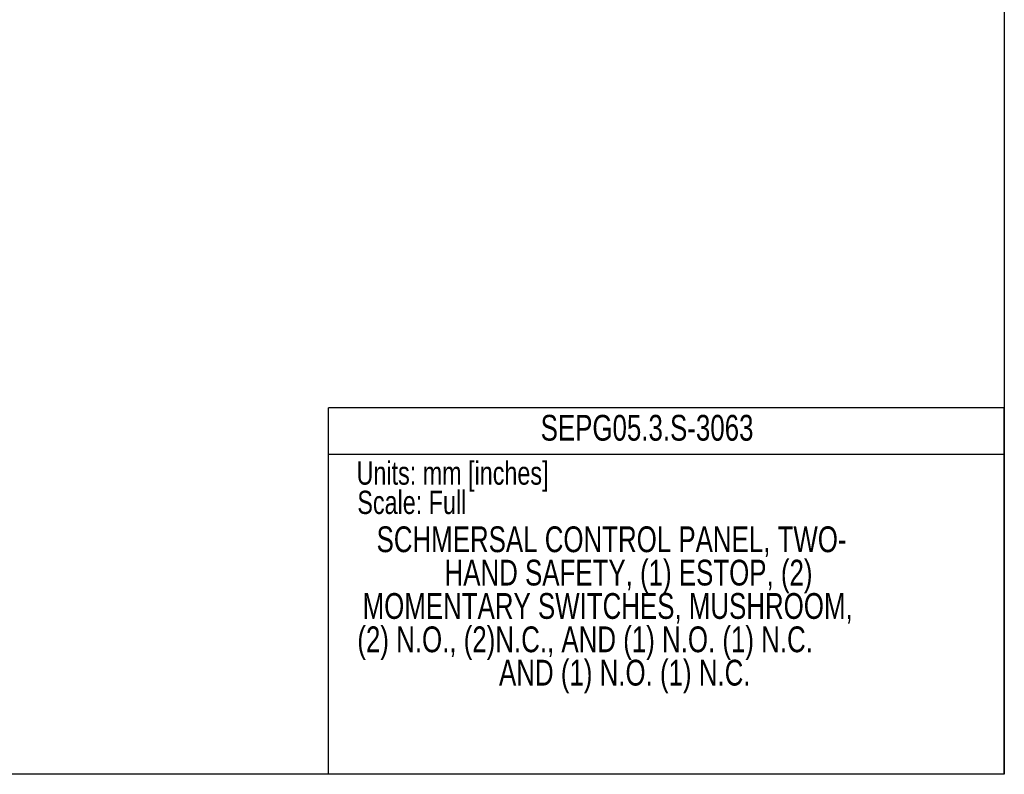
# Model space of a CAD drawing. Header units: millimetres. Extents: x 0 to 1118, y 0 to 864.
# Tile 51 of 67: x 691 to 1118, y 0 to 327. Entities that reach past the tile are written whole.
import ezdxf
from ezdxf.enums import TextEntityAlignment as Align

# ---------------------------------------------------------------- set-up
doc = ezdxf.new("R2010")
doc.units = ezdxf.units.MM
doc.layers.add('TEXT', color=140, linetype='Continuous', lineweight=25)
doc.styles.add('SLDTEXTSTYLE0', font='TXT', dxfattribs={"width": 0.75})

# ---------------------------------------------------------------- blocks, each defined once
blk = doc.blocks.new('SW_NOTE_0')
at = {"layer": 'TEXT', "color": 0, "insert": (0, 13), "char_height": 10.0838, "attachment_point": 1, "style": 'SLDTEXTSTYLE0'}
blk.add_mtext('Scale: Full', dxfattribs=at)
blk = doc.blocks.new('SW_NOTE_0_1')
at = {"layer": 'TEXT', "color": 0, "insert": (0, 13), "char_height": 10.0838, "attachment_point": 1, "style": 'SLDTEXTSTYLE0'}
blk.add_mtext('Units: mm [inches]', dxfattribs=at)
blk = doc.blocks.new('Block1')
at = {"color": 140, "linetype": 'Continuous', "lineweight": 18}
blk.add_line((1117.6, 0), (824.74, 0), dxfattribs=at)
at = {"layer": 'TEXT'}
for p, q in [((1117.6, 158.75), (824.74, 158.75)), ((824.74, 0), (824.74, 158.75)), ((1117.6, 0), (1117.6, 158.75)), ((824.74, 138.68), (1117.6, 138.68))]:
    blk.add_line(p, q, dxfattribs=at)
for name, p in [('SW_NOTE_0_1', (836.93, 122.57)), ('SW_NOTE_0', (837.27, 109.87))]:
    blk.add_blockref(name, p, dxfattribs=at)
at = {"layer": 'TEXT', "color": 140, "style": 'SLDTEXTSTYLE0', "width": 0.75}
for tag, p in [('AUTOATTR1', (916.69, 141.21)), ('AUTOATTR0_0', (845.59, 92.9)), ('AUTOATTR0_1', (875.06, 78.45)), ('AUTOATTR0_2', (839.55, 64)), ('AUTOATTR0_3', (837.27, 49.55)), ('AUTOATTR0_4', (898.65, 35.1))]:
    blk.add_attdef(tag, text='', height=11.18, dxfattribs=at).set_placement(p, align=Align.BOTTOM_LEFT)

msp = doc.modelspace()

# ---------------------------------------------------------------- linework, layer by layer
at = {"color": 7, "linetype": 'Continuous'}
for p, q in [((1117.6, 863.6), (1117.6, 0)), ((1117.6, 0), (0, 0))]:
    msp.add_line(p, q, dxfattribs=at)

# ---------------------------------------------------------------- block references
ref = msp.add_blockref('Block1', (0, 0), dxfattribs=at)
ref.add_attrib('AUTOATTR0_0', 'SCHMERSAL CONTROL PANEL, TWO-', dxfattribs={"layer": 'TEXT', "height": 11.176, "style": 'SLDTEXTSTYLE0', "width": 0.75}).set_placement((845.59, 92.9), align=Align.BOTTOM_LEFT)
ref.add_attrib('AUTOATTR0_1', 'HAND SAFETY, (1) ESTOP, (2) ', dxfattribs={"layer": 'TEXT', "height": 11.176, "style": 'SLDTEXTSTYLE0', "width": 0.75}).set_placement((875.06, 78.45), align=Align.BOTTOM_LEFT)
ref.add_attrib('AUTOATTR0_2', 'MOMENTARY SWITCHES, MUSHROOM, ', dxfattribs={"layer": 'TEXT', "height": 11.176, "style": 'SLDTEXTSTYLE0', "width": 0.75}).set_placement((839.55, 64), align=Align.BOTTOM_LEFT)
ref.add_attrib('AUTOATTR0_3', '(2) N.O., (2)N.C., AND (1) N.O. (1) N.C. ', dxfattribs={"layer": 'TEXT', "height": 11.176, "style": 'SLDTEXTSTYLE0', "width": 0.75}).set_placement((837.27, 49.55), align=Align.BOTTOM_LEFT)
ref.add_attrib('AUTOATTR0_4', 'AND (1) N.O. (1) N.C.', dxfattribs={"layer": 'TEXT', "height": 11.176, "style": 'SLDTEXTSTYLE0', "width": 0.75}).set_placement((898.65, 35.1), align=Align.BOTTOM_LEFT)
ref.add_attrib('AUTOATTR1', 'SEPG05.3.S-3063', dxfattribs={"layer": 'TEXT', "height": 11.176, "style": 'SLDTEXTSTYLE0', "width": 0.75}).set_placement((916.69, 141.21), align=Align.BOTTOM_LEFT)

doc.saveas('drawing.dxf')
